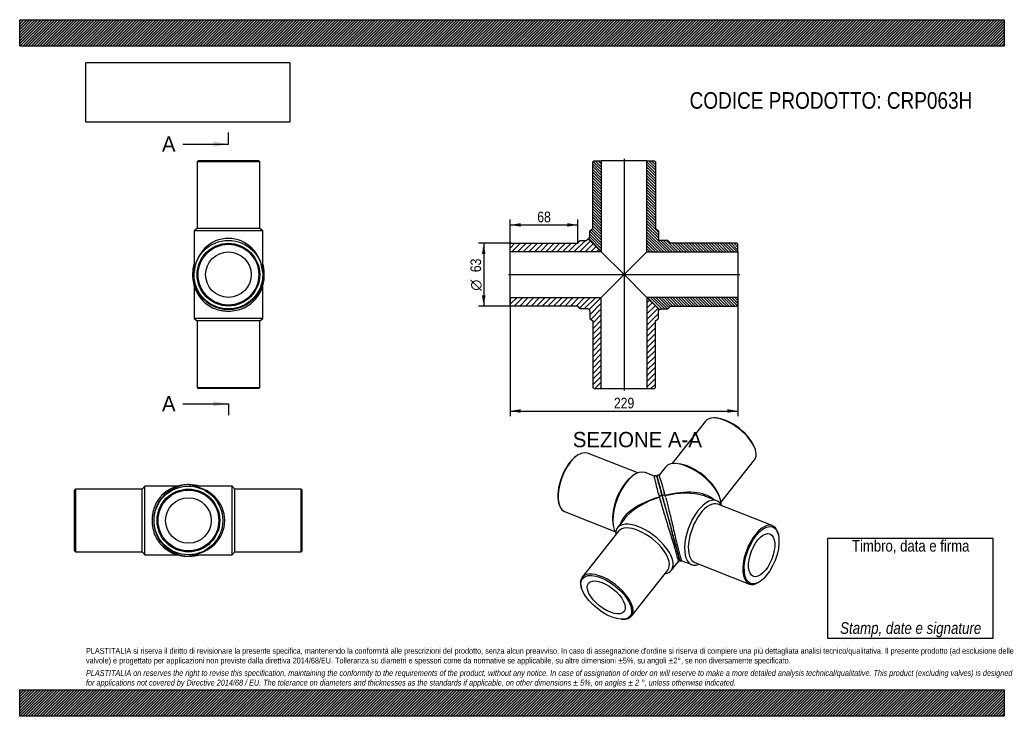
# Model space of a CAD drawing. Header units: millimetres. Extents: x 0 to 990, y 0 to 700.
import ezdxf
from ezdxf.enums import TextEntityAlignment as Align
from ezdxf.lldxf.tags import DXFTag

# ---------------------------------------------------------------- set-up
doc = ezdxf.new("R2010")
doc.units = ezdxf.units.MM
doc.header["$LTSCALE"] = 3.333333
for name, color, linetype in [('CRP063H', 7, 'Continuous'), ('CRP063H_MIR1', 7, 'Continuous'), ('Default', 7, 'Continuous'), ('DV4_Default', 7, 'Continuous')]:
    doc.layers.add(name, color=color, linetype=linetype)
doc.styles.add('SEACAD_Arial_Narrow', font='ARIALN.TTF')
doc.styles.add('SEACAD_Solid_Edge_ANSI', font='seans.ttf')
doc.styles.add('SEACAD_Solid_Edge_ANSI1_Symbols', font='semeca1.ttf')
tags = doc.linetypes.add('CENTER2', pattern=[28.575, 19.05, -3.175, 3.175, -3.175]).pattern_tags.tags
tags[10:11] = [DXFTag(74, 4), DXFTag(75, 0), DXFTag(340, '0'), DXFTag(46, 0.0), DXFTag(50, 0.0), DXFTag(44, 0.0), DXFTag(45, 0.0)]
tags[8:9] = [DXFTag(74, 4), DXFTag(75, 0), DXFTag(340, '0'), DXFTag(46, 0.0), DXFTag(50, 0.0), DXFTag(44, 0.0), DXFTag(45, 0.0)]
tags[6:7] = [DXFTag(74, 4), DXFTag(75, 0), DXFTag(340, '0'), DXFTag(46, 0.0), DXFTag(50, 0.0), DXFTag(44, 0.0), DXFTag(45, 0.0)]
tags[4:5] = [DXFTag(74, 4), DXFTag(75, 0), DXFTag(340, '0'), DXFTag(46, 0.0), DXFTag(50, 0.0), DXFTag(44, 0.0), DXFTag(45, 0.0)]
doc.dimstyles.new('Plastitalia', dxfattribs={"dimtxt": 10.666667, "dimasz": 10.666667, "dimexe": 5.333333, "dimexo": 0, "dimgap": 2.666667, "dimtad": 1, "dimdec": 0, "dimtxsty": 'SEACAD_Arial_Narrow', "dimblk1": '_SE_FILLED', "dimblk2": '_SE_FILLED', "dimsah": 1, "dimcen": 5.333333, "dimadec": 0, "dimazin": 0, "dimtfac": 0.7, "dimtdec": 1, "dimtmove": 0, "dimatfit": 3, "dimfxl": 1, "dimtolj": 1, "dimarcsym": 0})
picture_1 = doc.add_image_def('image1.jpg', size_in_pixel=(4302, 1260))

# ---------------------------------------------------------------- blocks, each defined once
blk = doc.blocks.new('SE')
at = {"layer": 'CRP063H', "color": 7, "linetype": 'Continuous'}
for p, q in [((175.38, 432.5), (175.38, 399.79)), ((244.38, 399.79), (244.38, 432.45)), ((244.38, 399.79), (175.38, 399.79)), ((175.38, 399.79), (178.38, 397.29)), ((241.38, 397.29), (178.38, 397.29)), ((178.38, 397.29), (178.38, 330.29)), ((241.38, 397.29), (244.38, 399.79)), ((241.38, 330.29), (241.38, 397.29)), ((178.38, 330.29), (241.38, 330.29)), ((178.38, 330.29), (179.38, 329.29)), ((240.38, 329.29), (179.38, 329.29)), ((240.38, 329.29), (241.38, 330.29))]:
    blk.add_line(p, q, dxfattribs=at)
for centre, radius, start, end in [((209.88, 443.32), 36, 179.15512, 180.94736), ((209.88, 442.73), 35.99, 180.00569, 226.05141), ((209.9, 442.73), 35.98, 313.78151, 359.99235), ((209.88, 443.32), 36, 359.05264, 0.87729)]:
    blk.add_arc(centre, radius, start, end, dxfattribs=at)
blk.add_ellipse((175.38, 442.73), major_axis=(1.5, 0), ratio=0.707107, start_param=2.955647, end_param=3.143386, dxfattribs=at)
blk.add_open_spline([(244.38, 444.53), (244.38, 444.28), (244.38, 444.04), (244.38, 443.79)], degree=3, dxfattribs=at)
blk.add_open_spline([(184.9, 416.82), (185.79, 415.96), (186.74, 415.14), (189.62, 412.96), (191.68, 411.7), (196.31, 409.55), (198.87, 408.67), (202.86, 407.79), (204.21, 407.56), (206.98, 407.25), (208.4, 407.17), (212.62, 407.16), (215.41, 407.46), (220.79, 408.63), (223.33, 409.5), (227.96, 411.62), (230.08, 412.9), (232.97, 415.09), (233.92, 415.9), (234.8, 416.75)], degree=3, knots=[0.278205, 0.278205, 0.278205, 0.278205, 0.3125, 0.3125, 0.375, 0.375, 0.4375, 0.4375, 0.46875, 0.46875, 0.5, 0.5, 0.5625, 0.5625, 0.625, 0.625, 0.6875, 0.6875, 0.7213728, 0.7213728, 0.7213728, 0.7213728], dxfattribs=at)
at = {"layer": 'CRP063H_MIR1', "color": 7, "linetype": 'Continuous'}
for p, q in [((179.38, 558.29), (178.38, 557.29)), ((241.38, 557.29), (178.38, 557.29)), ((178.38, 557.29), (178.38, 490.29)), ((240.38, 558.29), (179.38, 558.29)), ((241.38, 557.29), (240.38, 558.29)), ((241.38, 490.29), (241.38, 557.29)), ((178.38, 490.29), (175.38, 487.79)), ((244.38, 487.79), (175.38, 487.79)), ((175.38, 487.79), (175.38, 448.03)), ((241.38, 490.29), (178.38, 490.29)), ((244.38, 487.79), (241.38, 490.29)), ((244.38, 448.03), (244.38, 487.79)), ((175.45, 445.97), (175.45, 445.91)), ((175.45, 445.91), (175.45, 445.85)), ((244.32, 445.91), (244.32, 445.97)), ((244.32, 445.85), (244.32, 445.91))]:
    blk.add_line(p, q, dxfattribs=at)
for radius in [34.5, 31.5, 30.5, 22.9]:
    blk.add_circle((209.88, 443.79), radius, dxfattribs=at)
for centre, radius, start, end in [((210.66, 444.89), 36.78, 163.62591, 180.06099), ((209.1, 444.9), 36.79, 359.93567, 16.35277), ((209.88, 444.85), 36, 179.99495, 0.00505)]:
    blk.add_arc(centre, radius, start, end, dxfattribs=at)
for centre, major_axis, ratio, start_param, end_param in [((209.88, 443.79), (0, -36.5), 0.945205, 1.630562, 4.652623), ((175.38, 444.85), (1.5, 0), 0.707107, 1.52853, 3.1398), ((244.38, 444.85), (-1.5, 0), 0.707107, 3.143386, 4.754656)]:
    blk.add_ellipse(centre, major_axis=major_axis, ratio=ratio, start_param=start_param, end_param=end_param, dxfattribs=at)
for points in [[(175.45, 445.97), (175.4, 446.66), (175.38, 447.35), (175.38, 448.03)], [(244.38, 448.03), (244.38, 447.35), (244.36, 446.66), (244.32, 445.97)]]:
    blk.add_open_spline(points, degree=3, dxfattribs=at)
blk = doc.blocks.new('SE1')
at = {"layer": 'CRP063H', "color": 7, "linetype": 'Continuous'}
for p, q in [((56.16, 228.27), (55.16, 227.27)), ((56.16, 228.27), (56.16, 165.27)), ((123.16, 228.27), (56.16, 228.27)), ((125.66, 231.27), (123.16, 228.27)), ((123.16, 165.27), (123.16, 228.27)), ((125.66, 162.27), (125.66, 231.27)), ((158.36, 231.27), (125.66, 231.27)), ((55.16, 166.27), (55.16, 227.27)), ((55.16, 166.27), (56.16, 165.27)), ((56.16, 165.27), (123.16, 165.27)), ((123.16, 165.27), (125.66, 162.27)), ((125.66, 162.27), (158.32, 162.27))]:
    blk.add_line(p, q, dxfattribs=at)
for centre, radius, start, end in [((168.6, 196.78), 35.99, 90.00569, 136.05141), ((169.19, 196.77), 36, 89.15512, 90.94736), ((168.6, 196.76), 35.98, 223.78151, 269.99235), ((169.19, 196.77), 36, 269.05264, 270.87729)]:
    blk.add_arc(centre, radius, start, end, dxfattribs=at)
blk.add_ellipse((168.6, 231.27), major_axis=(0, -1.5), ratio=0.707107, start_param=2.955647, end_param=3.143386, dxfattribs=at)
blk.add_open_spline([(142.68, 221.76), (141.83, 220.87), (141, 219.92), (138.82, 217.04), (137.56, 214.98), (135.41, 210.35), (134.54, 207.79), (133.65, 203.8), (133.43, 202.45), (133.12, 199.68), (133.04, 198.25), (133.03, 194.04), (133.33, 191.25), (134.5, 185.87), (135.36, 183.33), (137.49, 178.7), (138.77, 176.58), (140.96, 173.69), (141.77, 172.74), (142.62, 171.85)], degree=3, knots=[0.278205, 0.278205, 0.278205, 0.278205, 0.3125, 0.3125, 0.375, 0.375, 0.4375, 0.4375, 0.46875, 0.46875, 0.5, 0.5, 0.5625, 0.5625, 0.625, 0.625, 0.6875, 0.6875, 0.7213728, 0.7213728, 0.7213728, 0.7213728], dxfattribs=at)
blk.add_open_spline([(170.4, 162.28), (170.15, 162.28), (169.9, 162.27), (169.66, 162.27)], degree=3, dxfattribs=at)
at = {"layer": 'CRP063H_MIR1', "color": 7, "linetype": 'Continuous'}
for p, q in [((171.78, 231.21), (171.72, 231.21)), ((171.84, 231.21), (171.78, 231.21)), ((213.66, 231.27), (173.9, 231.27)), ((213.66, 162.27), (213.66, 231.27)), ((216.16, 228.27), (213.66, 231.27)), ((216.16, 165.27), (216.16, 228.27)), ((283.16, 228.27), (216.16, 228.27)), ((283.16, 165.27), (283.16, 228.27)), ((284.16, 227.27), (283.16, 228.27)), ((284.16, 166.27), (284.16, 227.27)), ((171.72, 162.34), (171.78, 162.34)), ((171.78, 162.34), (171.84, 162.34)), ((173.9, 162.27), (213.66, 162.27)), ((213.66, 162.27), (216.16, 165.27)), ((216.16, 165.27), (283.16, 165.27)), ((283.16, 165.27), (284.16, 166.27))]:
    blk.add_line(p, q, dxfattribs=at)
for radius in [34.5, 31.5, 30.5, 22.9]:
    blk.add_circle((169.66, 196.77), radius, dxfattribs=at)
for centre, radius, start, end in [((170.72, 196.77), 36, 89.99495, 270.00505), ((170.76, 195.99), 36.78, 73.62591, 90.06099), ((170.76, 197.56), 36.79, 269.93567, 286.35277)]:
    blk.add_arc(centre, radius, start, end, dxfattribs=at)
for centre, major_axis, ratio, start_param, end_param in [((170.72, 231.27), (0, -1.5), 0.707107, 1.52853, 3.1398), ((169.66, 196.77), (-36.5, 0), 0.945205, 1.630562, 4.652623), ((170.72, 162.27), (0, 1.5), 0.707107, 3.143386, 4.754656)]:
    blk.add_ellipse(centre, major_axis=major_axis, ratio=ratio, start_param=start_param, end_param=end_param, dxfattribs=at)
for points in [[(171.84, 231.21), (172.53, 231.25), (173.21, 231.27), (173.9, 231.27)], [(173.9, 162.27), (173.21, 162.27), (172.53, 162.29), (171.84, 162.34)]]:
    blk.add_open_spline(points, degree=3, dxfattribs=at)
blk = doc.blocks.new('SE2')
at = {"layer": 'CRP063H', "color": 7, "linetype": 'Continuous'}
for p, q in [((561.4, 262.64), (560.51, 262.09)), ((621.46, 244.52), (570.78, 264.35)), ((615.85, 241.06), (613.83, 239.4)), ((638.32, 241.15), (628.79, 244.87)), ((643.26, 220.16), (643.27, 220.1)), ((541.82, 214.32), (542.09, 213.31)), ((547.83, 205.69), (598.5, 185.85)), ((608.42, 198.8), (601.16, 189.61)), ((596.38, 194.8), (596.73, 192.21)), ((602.15, 186.03), (565.58, 139.71)), ((655.32, 146.85), (662.01, 155.33)), ((615.03, 100.67), (651.6, 146.98)), ((564.49, 130.35), (564.77, 129.34)), ((605.13, 97.47), (606.18, 97.44))]:
    blk.add_line(p, q, dxfattribs=at)
for centre, radius, start, end in [((4483.15, 1257.43), 3977.49, 195.05249, 195.11278), ((24854.65, 6748.41), 25073.07, 195.089986, 195.180553), ((5352.61, 1445.83), 4862.97, 195.22235, 195.3326)]:
    blk.add_arc(centre, radius, start, end, dxfattribs=at)
for centre, major_axis, ratio, start_param, end_param in [((559.31, 235.02), (-11.48, -29.33), 0.47604, 3.141593, 6.283185), ((558.49, 235.34), (11.12, 28.4), 0.47604, 0.571993, 2.569599), ((616.22, 212.75), (-12.57, -32.13), 0.47604, 3.141593, 5.950586), ((614.17, 213.55), (-11.48, -29.33), 0.47604, 3.848613, 5.576165), ((652.26, 198.65), (48.8, 11.85), 0.46119, 1.643895, 2.892013), ((652.26, 198.65), (48.1, 14.42), 0.461216, 1.619437, 2.465497), ((644.69, 220.6), (1.45, 0.39), 0.671516, 0.002303, 3.186163), ((652.26, 198.65), (7.46, -27.51), 0.001558, 3.140438, 3.210762), ((652.26, 198.65), (48.1, 14.42), 0.461216, -3.817688, -3.723759), ((628.24, 168.23), (27.08, -21.38), 0.473626, 0, 3.561704), ((626.88, 166.5), (24.72, -19.52), 0.473626, 0, 3.141593), ((590.31, 120.19), (-24.72, 19.52), 0.473626, 0, 0.567788), ((590.31, 120.19), (-24.72, 19.52), 0.473626, 2.573805, 6.283185), ((628.24, 168.23), (27.08, -21.38), 0.473626, 5.863074, 6.283185)]:
    blk.add_ellipse(centre, major_axis=major_axis, ratio=ratio, start_param=start_param, end_param=end_param, dxfattribs=at)
for major_axis in [(23.94, -18.9), (17.97, -14.19)]:
    blk.add_ellipse((589.76, 119.5), major_axis=major_axis, ratio=0.473626, dxfattribs=at)
for points, knots in [([(641.71, 237.46), (641.66, 237.65), (641.49, 238.24), (641.25, 239.11), (641.02, 239.94), (640.86, 240.49), (640.74, 240.86), (640.59, 241.13), (640.4, 241.34), (640.17, 241.49), (640.01, 241.56), (639.9, 241.6), (639.71, 241.65), (639.43, 241.68), (639.1, 241.64), (638.85, 241.55), (638.69, 241.46), (638.56, 241.38), (638.42, 241.27), (638.32, 241.16), (638.3, 241.12), (638.29, 241.11)], [0.8044529, 0.8044529, 0.8044529, 0.8044529, 0.8175171, 0.8472636, 0.8779153, 0.9089573, 0.9351505, 0.954839, 0.968192, 0.974282, 0.9753666, 0.976321, 0.9785857, 0.9819239, 0.9858608, 0.9894578, 0.9906845, 0.9918963, 0.9947902, 0.9986261, 1, 1, 1, 1]), ([(642.13, 224.38), (641.45, 226.96), (640.86, 229.34), (639.56, 234.68), (638.97, 237.3), (638.46, 239.88), (638.35, 240.51), (638.29, 240.99), (638.29, 241.08), (638.3, 241.12)], [0.0424714, 0.0424714, 0.0424714, 0.0424714, 0.125, 0.125, 0.25, 0.25, 0.3125, 0.3125, 0.3374072, 0.3374072, 0.3374072, 0.3374072]), ([(646.14, 220.99), (645.6, 223), (645.09, 224.88), (644.14, 228.39), (643.71, 230.01), (643.11, 232.25), (642.91, 232.97), (642.55, 234.32), (642.38, 234.95), (642.06, 236.14), (641.91, 236.69), (641.64, 237.7), (641.52, 238.15), (641.31, 238.96), (641.22, 239.31), (641.06, 239.89), (641, 240.12), (640.94, 240.36), (640.93, 240.43), (640.9, 240.52), (640.9, 240.55), (640.89, 240.58), (640.91, 240.52), (640.99, 240.24), (641.06, 240.01), (641.19, 239.53), (641.24, 239.34), (641.36, 238.93), (641.42, 238.69), (641.56, 238.18), (641.64, 237.89), (641.81, 237.28), (641.9, 236.94), (642.2, 235.88), (642.42, 235.08), (642.78, 233.74), (642.91, 233.27), (643.18, 232.29), (643.32, 231.78), (643.75, 230.2), (644.05, 229.08), (644.69, 226.74), (645.03, 225.5), (645.65, 223.24), (645.92, 222.22), (646.21, 221.18)], [0, 0, 0, 0, 0.0587269, 0.0587269, 0.11882, 0.11882, 0.1494969, 0.1494969, 0.1801738, 0.1801738, 0.2114119, 0.2114119, 0.2426501, 0.2426501, 0.2743627, 0.2743627, 0.3060753, 0.3060753, 0.3221184, 0.3221184, 0.3381615, 0.3381615, 0.3702476, 0.3702476, 0.402591, 0.402591, 0.4187628, 0.4187628, 0.4349345, 0.4349345, 0.4511724, 0.4511724, 0.4674104, 0.4674104, 0.4998863, 0.4998863, 0.5161251, 0.5161251, 0.5323639, 0.5323639, 0.5648415, 0.5648415, 0.5971908, 0.5971908, 0.6230278, 0.6230278, 0.6230278, 0.6230278]), ([(643.27, 220.1), (644.31, 216.22), (645.53, 211.9), (648.29, 202.51), (649.84, 197.44), (652.28, 189.52), (653.12, 186.82), (654.78, 181.48), (655.61, 178.83), (657.22, 173.57), (658, 170.99), (659.04, 167.48), (659.37, 166.36), (659.97, 164.25), (660.26, 163.24), (661.01, 160.5), (661.39, 159.01), (661.9, 156.75), (662.03, 156.01), (662.05, 155.47), (662.04, 155.37), (662.01, 155.33)], [0, 0, 0, 0, 0.125, 0.125, 0.25, 0.25, 0.3125, 0.3125, 0.375, 0.375, 0.4375, 0.4375, 0.46875, 0.46875, 0.5, 0.5, 0.5625, 0.5625, 0.625, 0.625, 0.6520339, 0.6520339, 0.6520339, 0.6520339]), ([(660.25, 168.98), (659.71, 170.94), (659.13, 173.1), (657.87, 177.72), (657.2, 180.18), (656.5, 182.74)], [0, 0, 0, 0, 0.5, 0.5, 1, 1, 1, 1]), ([(661.96, 155.31), (662.06, 155.31), (662.21, 155.31), (662.4, 155.35), (662.53, 155.39), (662.68, 155.45), (662.84, 155.53), (663.03, 155.67), (663.16, 155.82), (663.28, 156.02), (663.42, 156.45), (663.41, 157.06), (663.3, 157.74), (663.12, 158.45), (662.93, 159.16), (662.8, 159.66), (662.75, 159.83)], [0, 0, 0, 0, 0.0062753, 0.0101678, 0.0125986, 0.0150581, 0.020419, 0.0267275, 0.0385904, 0.0532046, 0.1025807, 0.1552192, 0.2113682, 0.2714188, 0.3379853, 0.3677415, 0.3677415, 0.3677415, 0.3677415])]:
    blk.add_open_spline(points, degree=3, knots=knots, dxfattribs=at)
blk.add_open_spline([(643.22, 220.42), (644.02, 217.48), (644.74, 214.8), (645.39, 212.38)], degree=3, dxfattribs=at)
at = {"layer": 'CRP063H_MIR1', "color": 7, "linetype": 'Continuous'}
for p, q in [((699.38, 299.82), (698.33, 299.85)), ((689.48, 296.62), (655.68, 253.81)), ((740.02, 266.94), (739.75, 267.95)), ((705.12, 214.77), (738.93, 257.58)), ((649.19, 250.44), (642.82, 242.37)), ((664.72, 253.26), (662.12, 253.67)), ((649.56, 219.72), (648.95, 221.97)), ((700.86, 216.67), (690.01, 220.92)), ((703.49, 221), (702.49, 223.43)), ((756.69, 191.6), (701.82, 213.08)), ((762.69, 182.97), (762.42, 183.98)), ((665.7, 156.33), (675.72, 152.42)), ((678.86, 154.41), (733.73, 132.94)), ((743.11, 134.65), (744, 135.2))]:
    blk.add_line(p, q, dxfattribs=at)
for centre, radius, start, end in [((25396.25, 6905.4), 25636.87, 195.113624, 195.202199), ((4701.39, 1270.04), 4188.46, 195.24104, 195.36904), ((740.88, 180.36), 80.78, 194.63333, 196.66091)]:
    blk.add_arc(centre, radius, start, end, dxfattribs=at)
for centre, major_axis, ratio, start_param, end_param in [((714.2, 277.1), (24.72, -19.52), 0.473626, 0, 3.141593), ((714.75, 277.79), (-23.94, 18.9), 0.473626, 3.70938, 5.715398), ((676.27, 229.06), (27.08, -21.38), 0.473626, 0.328393, 3.141593), ((677.64, 230.79), (24.72, -19.52), 0.473626, 0.701444, 2.440148), ((647.59, 221.38), (1.45, 0.39), 0.671516, 0.215776, 3.143896), ((647.59, 221.38), (1.45, 0.39), 0.671516, -0.039963, 0.215776), ((652.26, 198.65), (-48.1, -14.42), 0.461216, 3.390731, 4.641498), ((652.26, 198.65), (-48.8, -11.85), 0.46119, 3.818647, 4.665956), ((688.29, 184.54), (12.57, 32.13), 0.47604, 0, 3.561704), ((652.26, 198.65), (-48.8, -11.85), 0.46119, 3.723658, 3.818647), ((690.34, 183.74), (11.48, 29.33), 0.47604, 0, 3.141593), ((688.29, 184.54), (12.57, 32.13), 0.47604, 5.863074, 6.283185), ((745.21, 162.27), (-11.48, -29.33), 0.47604, 2.569599, 6.283185), ((745.21, 162.27), (-11.48, -29.33), 0.47604, 0, 0.571993)]:
    blk.add_ellipse(centre, major_axis=major_axis, ratio=ratio, start_param=start_param, end_param=end_param, dxfattribs=at)
for major_axis in [(11.12, 28.4), (8.35, 21.33)]:
    blk.add_ellipse((746.03, 161.95), major_axis=major_axis, ratio=0.47604, dxfattribs=at)
for points, degree, knots in [([(642.85, 242.35), (642.71, 242.4), (642.5, 242.46), (642.2, 242.45), (642, 242.42), (641.86, 242.38), (641.72, 242.32), (641.55, 242.23), (641.32, 242.06), (641.2, 241.89), (641.12, 241.7), (641.03, 241.3), (641.02, 240.66), (641.16, 239.76), (641.4, 238.8), (641.69, 237.7), (642.08, 236.24), (642.59, 234.36), (643.16, 232.21), (643.8, 229.86), (644.46, 227.38), (645.25, 224.46), (645.79, 222.47), (646.12, 221.25)], 3, [0, 0, 0, 0, 0.008389, 0.014861, 0.018752, 0.021116, 0.02351, 0.029172, 0.036577, 0.058487, 0.085796, 0.112896, 0.175547, 0.242981, 0.309056, 0.378103, 0.456575, 0.54461, 0.642587, 0.722514, 0.808371, 0.900761, 1, 1, 1, 1]), ([(649.03, 221.8), (647.9, 226.03), (646.83, 229.79), (644.95, 236.14), (644.14, 238.7), (643.31, 241.2), (643.1, 241.8), (642.9, 242.27), (642.86, 242.35), (642.84, 242.37)], 3, [0, 0, 0, 0, 0.125, 0.125, 0.25, 0.25, 0.3125, 0.3125, 0.3411058, 0.3411058, 0.3411058, 0.3411058]), ([(646.12, 221.25), (646.51, 219.81), (647.14, 217.46), (648.23, 213.44), (649.26, 209.63), (650.25, 205.99), (651.16, 202.6), (652, 199.5), (652.75, 196.73), (653.63, 193.51), (654.68, 189.65), (655.8, 185.53), (656.79, 181.88), (657.63, 178.76), (658.46, 175.71), (659.27, 172.76), (660.03, 169.96), (660.69, 167.55), (661.24, 165.52), (661.71, 163.8), (662.15, 162.2), (662.55, 160.75), (662.9, 159.47), (663.2, 158.41), (663.4, 157.66), (663.59, 157.09), (663.81, 156.65), (664.1, 156.35), (664.37, 156.2), (664.56, 156.14), (664.77, 156.1), (665.01, 156.09), (665.24, 156.12), (665.47, 156.19), (665.65, 156.26), (665.74, 156.34), (665.76, 156.36)], 3, [0, 0, 0, 0, 0.060622, 0.117427, 0.16997, 0.217958, 0.261241, 0.299772, 0.333587, 0.362771, 0.416296, 0.470697, 0.507297, 0.544059, 0.580725, 0.617045, 0.653104, 0.689039, 0.716044, 0.743709, 0.772394, 0.802236, 0.833397, 0.866056, 0.900069, 0.930359, 0.955068, 0.974069, 0.981409, 0.984573, 0.987593, 0.99058, 0.993552, 0.995368, 0.998859, 1, 1, 1, 1]), ([(649.61, 219.63), (650.51, 216.29), (651.44, 212.63), (653.59, 203.95), (654.82, 198.79), (656.71, 190.72), (657.35, 187.97), (658.62, 182.52), (659.25, 179.82), (660.53, 174.47), (661.16, 171.85), (662.05, 168.29), (662.33, 167.17), (662.88, 165.04), (663.15, 164.02), (663.9, 161.28), (664.34, 159.81), (665.05, 157.61), (665.33, 156.91), (665.59, 156.43), (665.66, 156.35), (665.7, 156.34)], 3, [0.0215129, 0.0215129, 0.0215129, 0.0215129, 0.125, 0.125, 0.25, 0.25, 0.3125, 0.3125, 0.375, 0.375, 0.4375, 0.4375, 0.46875, 0.46875, 0.5, 0.5, 0.5625, 0.5625, 0.625, 0.625, 0.6513733, 0.6513733, 0.6513733, 0.6513733]), ([(660.25, 168.98), (659.85, 170.45), (659.41, 172.06), (658.97, 173.67), (658.5, 175.41), (658.03, 177.14), (657.52, 178.98), (657.03, 180.82), (656.5, 182.74)], 2, [0, 0, 0, 0.25, 0.25, 0.5, 0.5, 0.75, 0.75, 1, 1, 1])]:
    blk.add_open_spline(points, degree=degree, knots=knots, dxfattribs=at)
blk.add_open_spline([(648.95, 221.97), (648.25, 224.57), (647.88, 225.93), (647.84, 226.07)], degree=3, dxfattribs=at)
blk = doc.blocks.new('SE4')
at = {"color": 7, "linetype": 'Continuous', "style": 'SEACAD_Solid_Edge_ANSI'}
blk.add_text('A', height=15.33, dxfattribs=at).set_placement((143.02, 582.69), align=Align.TOP_LEFT)
blk = doc.blocks.new('SE5')
at = {"color": 7, "linetype": 'Continuous', "style": 'SEACAD_Solid_Edge_ANSI'}
blk.add_text('A', height=15.33, dxfattribs=at).set_placement((143.02, 321.72), align=Align.TOP_LEFT)
blk = doc.blocks.new('SEANNOT_GROUP')
at = {"linetype": 'Continuous'}
blk.add_hatch(color=7, dxfattribs=at).paths.add_polyline_path([(194.55, 572.47), (209.88, 575.02), (194.55, 577.58)])
at = {"color": 7, "linetype": 'Continuous'}
blk.add_lwpolyline([(163.88, 575.02), (209.88, 575.02)], dxfattribs=at)
blk = doc.blocks.new('SEANNOT_GROUP1')
at = {"linetype": 'Continuous'}
blk.add_hatch(color=7, dxfattribs=at).paths.add_polyline_path([(194.55, 311.5), (209.88, 314.05), (194.55, 316.61)])
at = {"color": 7, "linetype": 'Continuous'}
blk.add_lwpolyline([(163.88, 314.05), (209.88, 314.05)], dxfattribs=at)
blk = doc.blocks.new('SE3')
at = {"layer": 'Default', "color": 7, "linetype": 'CENTER2'}
for p, q in [((209.88, 575.02), (209.88, 586.52)), ((209.88, 314.05), (209.88, 302.55))]:
    blk.add_line(p, q, dxfattribs=at)
at = {"layer": 'Default', "color": 7, "linetype": 'CENTER2', "const_width": 0.0001}
blk.add_lwpolyline([(209.88, 575.02), (209.88, 314.05)], dxfattribs=at)
at = {"layer": 'Default'}
for name in ['SE4', 'SEANNOT_GROUP', 'SE5', 'SEANNOT_GROUP1']:
    blk.add_blockref(name, (0, 0), dxfattribs=at)
blk = doc.blocks.new('SE6')
at = {"layer": 'CRP063H', "linetype": 'Continuous'}
h = blk.add_hatch(dxfattribs=at)
h.set_pattern_fill('LINE', scale=1.25984, angle=45, style=0)
edge = h.paths.add_edge_path()
edge.add_line((493.2, 474.29), (493.2, 466.69))
edge.add_line((493.2, 466.69), (584.8, 466.69))
edge.add_line((584.8, 466.69), (572.62, 478.88))
edge.add_spline(control_points=[(572.62, 478.88), (572.53, 478.97), (572.43, 479.05), (572.21, 479.17), (572.09, 479.22), (571.85, 479.29), (571.72, 479.31), (571.47, 479.32), (571.34, 479.31), (571.09, 479.25), (570.97, 479.2), (570.75, 479.08), (570.64, 479.01), (570.45, 478.84), (570.37, 478.74), (570.23, 478.53), (570.18, 478.41), (570.14, 478.29)], knot_values=[0, 0, 0, 0, 0.125, 0.125, 0.25, 0.25, 0.375, 0.375, 0.5, 0.5, 0.625, 0.625, 0.75, 0.75, 0.875, 0.875, 1, 1, 1, 1], degree=3, periodic=0)
edge.add_line((570.14, 478.29), (563.7, 478.29))
edge.add_line((563.7, 478.29), (561.2, 475.29))
edge.add_line((561.2, 475.29), (494.2, 475.29))
edge.add_line((494.2, 475.29), (493.2, 474.29))
h = blk.add_hatch(dxfattribs=at)
h.set_pattern_fill('LINE', scale=1.25984, angle=45, style=0)
edge = h.paths.add_edge_path()
edge.add_line((561.2, 412.29), (563.7, 409.29))
edge.add_line((563.7, 409.29), (571.2, 409.29))
edge.add_arc((571.2, 407.29), 2, 0, 90, ccw=False)
edge.add_line((573.2, 407.29), (573.2, 399.79))
edge.add_line((573.2, 399.79), (576.2, 397.29))
edge.add_line((576.2, 397.29), (576.2, 330.29))
edge.add_line((576.2, 330.29), (577.2, 329.29))
edge.add_line((577.2, 329.29), (584.8, 329.29))
edge.add_line((584.8, 329.29), (584.8, 420.89))
edge.add_line((584.8, 420.89), (493.2, 420.89))
edge.add_line((493.2, 420.89), (493.2, 413.29))
edge.add_line((493.2, 413.29), (494.2, 412.29))
edge.add_line((494.2, 412.29), (561.2, 412.29))
h = blk.add_hatch(dxfattribs=at)
h.set_pattern_fill('LINE', scale=1.25984, angle=45, style=0)
edge = h.paths.add_edge_path()
edge.add_line((639.2, 330.29), (639.2, 397.29))
edge.add_line((639.2, 397.29), (642.2, 399.79))
edge.add_line((642.2, 399.79), (642.2, 407.17))
edge.add_spline(control_points=[(642.2, 407.17), (642.74, 407.7), (642.91, 408.58), (642.2, 409.29)], knot_values=[0.75, 0.75, 0.75, 0.75, 1, 1, 1, 1], weights=[1, 0.666667, 0.5, 0.5], degree=3, periodic=0)
edge.add_line((642.2, 409.29), (630.6, 420.89))
edge.add_line((630.6, 420.89), (630.6, 329.29))
edge.add_line((630.6, 329.29), (638.2, 329.29))
edge.add_line((638.2, 329.29), (639.2, 330.29))
at = {"layer": 'CRP063H_MIR1', "linetype": 'Continuous'}
h = blk.add_hatch(dxfattribs=at)
h.set_pattern_fill('LINE', scale=0.62992, angle=135, style=0)
edge = h.paths.add_edge_path()
edge.add_line((576.2, 557.29), (576.2, 490.29))
edge.add_line((576.2, 490.29), (573.2, 487.79))
edge.add_line((573.2, 487.79), (573.2, 481.36))
edge.add_spline(control_points=[(573.2, 481.36), (573.08, 481.32), (572.97, 481.26), (572.76, 481.13), (572.66, 481.04), (572.49, 480.86), (572.41, 480.75), (572.29, 480.53), (572.25, 480.41), (572.19, 480.16), (572.18, 480.03), (572.18, 479.78), (572.2, 479.65), (572.27, 479.41), (572.32, 479.29), (572.45, 479.07), (572.53, 478.97), (572.62, 478.88)], knot_values=[0, 0, 0, 0, 0.125, 0.125, 0.25, 0.25, 0.375, 0.375, 0.5, 0.5, 0.625, 0.625, 0.75, 0.75, 0.875, 0.875, 1, 1, 1, 1], degree=3, periodic=0)
edge.add_line((572.62, 478.88), (584.8, 466.69))
edge.add_line((584.8, 466.69), (584.8, 558.29))
edge.add_line((584.8, 558.29), (577.2, 558.29))
edge.add_line((577.2, 558.29), (576.2, 557.29))
h = blk.add_hatch(dxfattribs=at)
h.set_pattern_fill('LINE', scale=0.62992, angle=135, style=0)
edge = h.paths.add_edge_path()
edge.add_line((639.2, 557.29), (638.2, 558.29))
edge.add_line((638.2, 558.29), (630.6, 558.29))
edge.add_line((630.6, 558.29), (630.6, 466.69))
edge.add_line((630.6, 466.69), (722.2, 466.69))
edge.add_line((722.2, 466.69), (722.2, 474.29))
edge.add_line((722.2, 474.29), (721.2, 475.29))
edge.add_line((721.2, 475.29), (654.2, 475.29))
edge.add_line((654.2, 475.29), (651.7, 478.29))
edge.add_line((651.7, 478.29), (644.2, 478.29))
edge.add_arc((644.2, 480.29), 2, 180, 270, ccw=False)
edge.add_line((642.2, 480.29), (642.2, 487.79))
edge.add_line((642.2, 487.79), (639.2, 490.29))
edge.add_line((639.2, 490.29), (639.2, 557.29))
h = blk.add_hatch(dxfattribs=at)
h.set_pattern_fill('LINE', scale=0.62992, angle=135, style=0)
edge = h.paths.add_edge_path()
edge.add_line((722.2, 413.29), (722.2, 420.89))
edge.add_line((722.2, 420.89), (630.6, 420.89))
edge.add_line((630.6, 420.89), (642.2, 409.29))
edge.add_spline(control_points=[(642.2, 409.29), (642.91, 408.58), (643.8, 408.76), (644.33, 409.29)], knot_values=[0.75, 0.75, 0.75, 0.75, 1, 1, 1, 1], weights=[0.5, 0.5, 0.666667, 1], degree=3, periodic=0)
edge.add_line((644.33, 409.29), (651.7, 409.29))
edge.add_line((651.7, 409.29), (654.2, 412.29))
edge.add_line((654.2, 412.29), (721.2, 412.29))
edge.add_line((721.2, 412.29), (722.2, 413.29))
at = {"layer": 'CRP063H', "color": 7, "linetype": 'Continuous'}
for p, q in [((493.2, 474.29), (494.2, 475.29)), ((494.2, 475.29), (561.2, 475.29)), ((561.2, 475.29), (563.7, 478.29)), ((563.7, 478.29), (570.14, 478.29)), ((584.8, 466.69), (572.62, 478.88)), ((493.2, 466.69), (493.2, 474.29)), ((493.2, 420.89), (493.2, 466.69)), ((584.8, 466.69), (493.2, 466.69)), ((607.7, 443.79), (584.8, 466.69)), ((584.8, 420.89), (607.7, 443.79)), ((630.6, 420.89), (607.7, 443.79)), ((493.2, 413.29), (493.2, 420.89)), ((493.2, 420.89), (584.8, 420.89)), ((584.8, 329.29), (584.8, 420.89)), ((630.6, 420.89), (630.6, 329.29)), ((642.2, 409.29), (630.6, 420.89)), ((494.2, 412.29), (493.2, 413.29)), ((561.2, 412.29), (494.2, 412.29)), ((563.7, 409.29), (561.2, 412.29)), ((571.2, 409.29), (563.7, 409.29)), ((573.2, 407.29), (573.2, 399.79)), ((642.2, 399.79), (642.2, 407.17)), ((573.2, 399.79), (576.2, 397.29)), ((576.2, 397.29), (576.2, 330.29)), ((639.2, 397.29), (642.2, 399.79)), ((639.2, 330.29), (639.2, 397.29)), ((577.2, 329.29), (576.2, 330.29)), ((577.2, 329.29), (584.8, 329.29)), ((584.8, 329.29), (630.6, 329.29)), ((630.6, 329.29), (638.2, 329.29)), ((639.2, 330.29), (638.2, 329.29))]:
    blk.add_line(p, q, dxfattribs=at)
blk.add_arc((571.2, 407.29), 2, 0, 90, dxfattribs=at)
blk.add_open_spline([(572.62, 478.88), (572.53, 478.97), (572.43, 479.05), (572.21, 479.17), (572.09, 479.22), (571.85, 479.29), (571.72, 479.31), (571.47, 479.32), (571.34, 479.31), (571.09, 479.25), (570.97, 479.2), (570.75, 479.08), (570.64, 479.01), (570.45, 478.84), (570.37, 478.74), (570.23, 478.53), (570.18, 478.41), (570.14, 478.29)], degree=3, knots=[0, 0, 0, 0, 0.125, 0.125, 0.25, 0.25, 0.375, 0.375, 0.5, 0.5, 0.625, 0.625, 0.75, 0.75, 0.875, 0.875, 1, 1, 1, 1], dxfattribs=at)
blk.add_rational_spline([(642.2, 407.17), (642.74, 407.7), (642.91, 408.58), (642.2, 409.29)], [1, 0.666666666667, 0.5, 0.5], degree=3, dxfattribs=at)
at = {"layer": 'CRP063H_MIR1', "color": 7, "linetype": 'Continuous'}
for p, q in [((576.2, 557.29), (577.2, 558.29)), ((576.2, 490.29), (576.2, 557.29)), ((577.2, 558.29), (584.8, 558.29)), ((630.6, 558.29), (584.8, 558.29)), ((584.8, 558.29), (584.8, 466.69)), ((630.6, 558.29), (638.2, 558.29)), ((630.6, 466.69), (630.6, 558.29)), ((638.2, 558.29), (639.2, 557.29)), ((639.2, 557.29), (639.2, 490.29)), ((573.2, 487.79), (576.2, 490.29)), ((573.2, 481.36), (573.2, 487.79)), ((639.2, 490.29), (642.2, 487.79)), ((642.2, 487.79), (642.2, 480.29)), ((572.62, 478.88), (584.8, 466.69)), ((651.7, 478.29), (644.2, 478.29)), ((654.2, 475.29), (651.7, 478.29)), ((721.2, 475.29), (654.2, 475.29)), ((721.2, 475.29), (722.2, 474.29)), ((607.7, 443.79), (584.8, 466.69)), ((630.6, 466.69), (607.7, 443.79)), ((630.6, 466.69), (722.2, 466.69)), ((722.2, 466.69), (722.2, 474.29)), ((722.2, 466.69), (722.2, 420.89)), ((630.6, 420.89), (607.7, 443.79)), ((722.2, 420.89), (630.6, 420.89)), ((630.6, 420.89), (642.2, 409.29)), ((722.2, 413.29), (722.2, 420.89)), ((644.33, 409.29), (651.7, 409.29)), ((651.7, 409.29), (654.2, 412.29)), ((654.2, 412.29), (721.2, 412.29)), ((722.2, 413.29), (721.2, 412.29))]:
    blk.add_line(p, q, dxfattribs=at)
blk.add_arc((644.2, 480.29), 2, 180, 270, dxfattribs=at)
blk.add_open_spline([(573.2, 481.36), (573.08, 481.32), (572.97, 481.26), (572.76, 481.13), (572.66, 481.04), (572.49, 480.86), (572.41, 480.75), (572.29, 480.53), (572.25, 480.41), (572.19, 480.16), (572.18, 480.03), (572.18, 479.78), (572.2, 479.65), (572.27, 479.41), (572.32, 479.29), (572.45, 479.07), (572.53, 478.97), (572.62, 478.88)], degree=3, knots=[0, 0, 0, 0, 0.125, 0.125, 0.25, 0.25, 0.375, 0.375, 0.5, 0.5, 0.625, 0.625, 0.75, 0.75, 0.875, 0.875, 1, 1, 1, 1], dxfattribs=at)
blk.add_rational_spline([(642.2, 409.29), (642.91, 408.58), (643.8, 408.76), (644.33, 409.29)], [0.5, 0.5, 0.666666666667, 1], degree=3, dxfattribs=at)
at = {"layer": 'DV4_Default', "color": 7, "linetype": 'CENTER2'}
for p, q in [((607.7, 560.04), (607.7, 327.54)), ((491.45, 443.79), (723.95, 443.79))]:
    blk.add_line(p, q, dxfattribs=at)
blk = doc.blocks.new('DMBLK31')
at = {"layer": 'Default', "linetype": 'Continuous'}
for points in [[(503.87, 305), (503.87, 308.56), (493.2, 306.78)], [(711.54, 305), (722.2, 306.78), (711.54, 308.56)]]:
    blk.add_hatch(color=7, dxfattribs=at).paths.add_polyline_path(points)
at = {"layer": 'Default', "color": 7, "linetype": 'Continuous'}
for p, q in [((493.2, 420.89), (493.2, 301.45)), ((722.2, 420.89), (722.2, 301.45)), ((493.2, 306.78), (722.2, 306.78))]:
    blk.add_line(p, q, dxfattribs=at)
at = {"layer": 'Default', "color": 7, "linetype": 'Continuous', "style": 'SEACAD_Arial_Narrow'}
blk.add_text('229', height=10.667, dxfattribs=at).set_placement((597.52, 320.11), align=Align.TOP_LEFT)
blk = doc.blocks.new('_SE_FILLED')
at = {"color": 0}
blk.add_line((0, 0), (-1, 0), dxfattribs=at)
blk.add_solid([(0, 0), (-1, -0.1665), (-1, 0.1665), (0, 0)], dxfattribs=at)
blk = doc.blocks.new('DMBLK32')
at = {"layer": 'Default', "linetype": 'Continuous'}
for points in [[(503.87, 495.57), (493.2, 493.79), (503.87, 492.01)], [(550.54, 495.57), (550.54, 492.01), (561.2, 493.79)]]:
    blk.add_hatch(color=7, dxfattribs=at).paths.add_polyline_path(points)
at = {"layer": 'Default', "color": 7, "linetype": 'Continuous'}
for p, q in [((493.2, 466.69), (493.2, 499.12)), ((561.2, 475.29), (561.2, 499.12)), ((493.2, 493.79), (561.2, 493.79))]:
    blk.add_line(p, q, dxfattribs=at)
at = {"layer": 'Default', "color": 7, "linetype": 'Continuous', "style": 'SEACAD_Arial_Narrow'}
blk.add_text('68', height=10.667, dxfattribs=at).set_placement((520.42, 507.12), align=Align.TOP_LEFT)
blk = doc.blocks.new('GDimGGroup')
at = {"layer": 'Default', "linetype": 'Continuous'}
for points in [[(464.78, 464.62), (468.33, 464.62), (466.56, 475.29)], [(464.78, 422.96), (466.56, 412.29), (468.33, 422.96)]]:
    blk.add_hatch(color=7, dxfattribs=at).paths.add_polyline_path(points)
at = {"layer": 'Default', "color": 7, "linetype": 'Continuous'}
for p, q in [((494.2, 475.29), (461.22, 475.29)), ((466.56, 475.29), (466.56, 412.29)), ((494.2, 412.29), (461.22, 412.29))]:
    blk.add_line(p, q, dxfattribs=at)
for s, height, style, p in [('63', 10.667, 'SEACAD_Arial_Narrow', (453.22, 446.29)), ('O', 10.67, 'SEACAD_Solid_Edge_ANSI1_Symbols', (453.22, 427.72))]:
    blk.add_text(s, height=height, rotation=90, dxfattribs=dict(at, style=style)).set_placement(p, align=Align.TOP_LEFT)

msp = doc.modelspace()

# ---------------------------------------------------------------- hatches: boundary and pattern name
at = {"layer": 'Default', "linetype": 'Continuous'}
h = msp.add_hatch(dxfattribs=at)
h.set_pattern_fill('LINE', scale=0.629921, angle=45, style=0)
h.paths.add_polyline_path([(990, 673.33), (990, 700), (0, 700), (0, 673.33)])
for points in [[(990, 673.33), (990, 700), (0, 700), (0, 673.33)], [(990, 0), (990, 26.67), (0, 26.67), (0, 0)]]:
    msp.add_hatch(color=7, dxfattribs=at).paths.add_polyline_path(points)
h = msp.add_hatch(dxfattribs=at)
h.set_pattern_fill('LINE', scale=0.62992, angle=45, style=0)
h.paths.add_polyline_path([(990, 0), (990, 26.67), (0, 26.67), (0, 0)])

# ---------------------------------------------------------------- linework, layer by layer
at = {"layer": 'Default', "color": 7, "linetype": 'Continuous'}
for p, q in [((0, 700), (990, 700)), ((0, 673.33), (0, 700)), ((990, 700), (990, 673.33)), ((990, 673.33), (0, 673.33)), ((978.78, 178.61), (812.11, 178.61)), ((812.11, 178.61), (812.11, 78.61)), ((978.78, 78.61), (978.78, 178.61)), ((812.11, 78.61), (978.78, 78.61)), ((0, 26.67), (990, 26.67)), ((0, 0), (0, 26.67)), ((990, 26.67), (990, 0)), ((990, 0), (0, 0))]:
    msp.add_line(p, q, dxfattribs=at)

# ---------------------------------------------------------------- block references
at = {"layer": 'Default'}
for name in ['SE3', 'SE', 'SE6', 'GDimGGroup', 'SE2', 'SE1']:
    msp.add_blockref(name, (0, 0), dxfattribs=at)

# ---------------------------------------------------------------- texts
at = {"layer": 'Default', "color": 7, "linetype": 'Continuous', "style": 'SEACAD_Solid_Edge_ANSI'}
msp.add_text('SEZIONE A-A', height=15.3333, dxfattribs=at).set_placement((556.14, 285.73), align=Align.TOP_LEFT)
at = {"layer": 'Default'}
for s, insert, char_height, width, attachment_point in [('{\\fArial Narrow|b0||i0||c0|p34;\\C7;\\H16.66666667;\\W1.;CODICE PRODOTTO: CRP063H}', (673.57, 627.19), 16.6667, 285.019, 1), ('{\\fArial Narrow|b0||i0||c0|p34;\\C7;\\H11.52407407;\\W1.;\\T1.;Timbro, data e firma}', (895.88, 170.2), 11.5241, 174.4916, 5), ('{\\fArial Narrow|b0||i0||c0|p34;\\C7;\\H11.66666667;\\W1.;\\P}{\\fArial Narrow|b0||i1||c0|p34;\\C7;\\H11.66666667;\\W1.;Stamp, date e signature}', (895.88, 96.66), 11.6667, 185.5453, 5), ("{\\fArial Narrow|b0||i0||c0|p34;\\C7;\\H5.833333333;\\W1.;PLASTITALIA si riserva il diritto di revisionare la presente specifica, mantenendo la conformità alle prescrizioni del prodotto, senza alcun preavviso. In caso di assegnazione d'ordine si riserva di compiere una più dettagliata analisi tecnico/qualitativa. Il presente prodotto (ad esclusione delle \\P}{\\fArial Narrow|b0||i0||c0|p34;\\C7;\\H5.833333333;\\W1.;valvole) è progettato per applicazioni non previste dalla direttiva 2014/68/EU. Tolleranza su diametri e spessori come da normative se applicabile, su altre dimensioni ±5%, su angoli ±2°, se non diversamente specificato.\\P}{\\fArial Narrow|b0||i0||c0|p34;\\C7;\\H1.666666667;\\W1.;   \\P}{\\fArial Narrow|b0||i1||c0|p34;\\C7;\\H5.833333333;\\W1.;PLASTITALIA on reserves the right to revise this specification, maintaining the conformity to the requirements of the product, without any notice. In case of assignation of order on will reserve to make a more detailed analysis technical/qualitative. This product (excluding valves) is designed \\P}{\\fArial Narrow|b0||i1||c0|p34;\\C7;\\H5.833333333;\\W1.;for applications not covered by Directive 2014/68 / EU. The tolerance on diameters and thicknesses as the standards if applicable, on other dimensions ± 5%, on angles ± 2 °, unless otherwise indicated.\\P}", (66.67, 68.67), 5.83333, 856.6667, 1)]:
    msp.add_mtext(s, dxfattribs=dict(at, insert=insert, char_height=char_height, width=width, attachment_point=attachment_point))

# ---------------------------------------------------------------- dimensions: what is measured, and where the dimension line sits
at = {"layer": 'Default', "color": 7, "linetype": 'Continuous'}
dim = msp.add_linear_dim(base=(561.2, 493.79), p1=(493.2, 466.69), p2=(561.2, 475.29), text='\\A1;<>', dimstyle='Plastitalia', dxfattribs=at)
dim.commit()
dim.dimension.update_dxf_attribs({"geometry": 'DMBLK32', "text_midpoint": (527.2, 493.79), "dimtype": 160})
dim = msp.add_linear_dim(base=(493.2, 306.78), p1=(493.2, 466.69), p2=(722.2, 466.69), angle=0, text='\\A1;<>', dimstyle='Plastitalia', dxfattribs=at)
dim.commit()
dim.dimension.update_dxf_attribs({"geometry": 'DMBLK31', "text_midpoint": (607.7, 306.78), "dimtype": 161})

# ---------------------------------------------------------------- pictures from other files: only their frames are drawn
image = msp.add_image(picture_1, insert=(66.67, 597.01), size_in_units=(204.86, 60))
image.dxf.flags = 7

doc.saveas('drawing.dxf')
